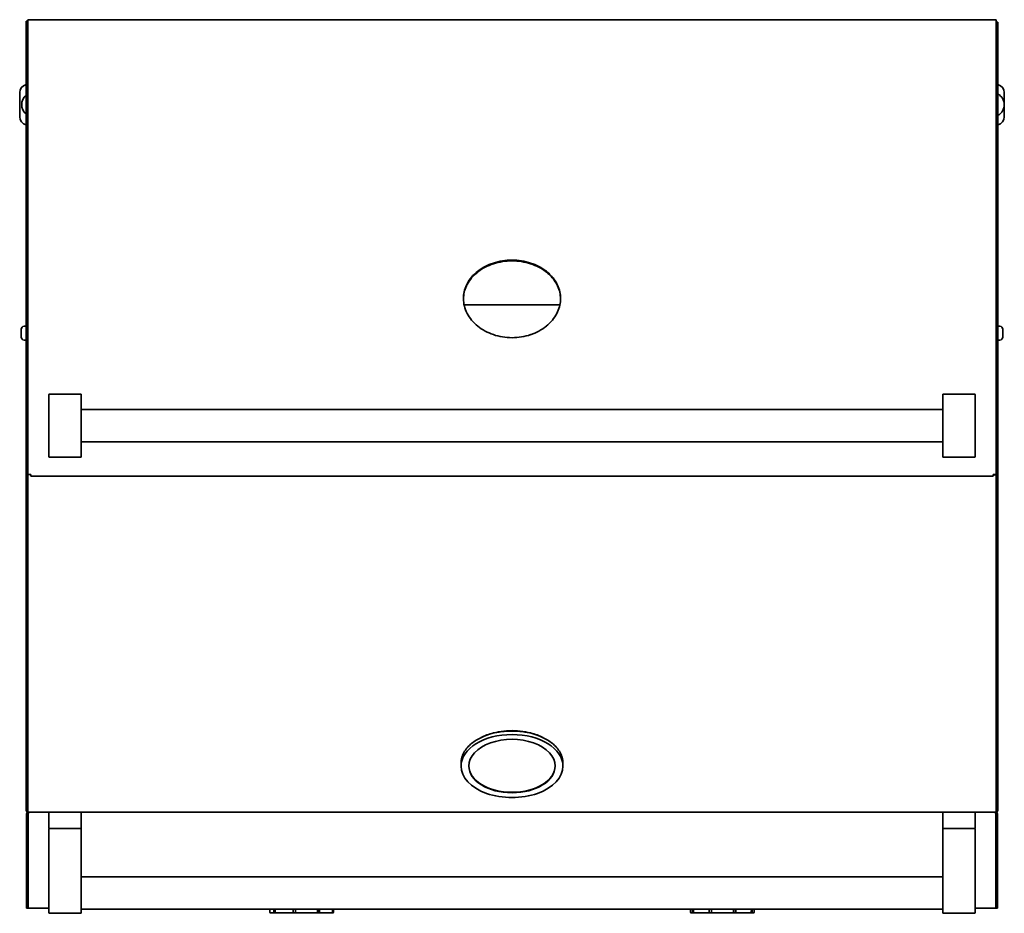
# Model space of a CAD drawing. Extents: x 1.8 to 67.2, y -2.2 to 66.8.
# Tile 3 of 3: x 1.8 to 32.2, y 39.2 to 66.8. Entities that reach past the tile are written whole.
import ezdxf

# ---------------------------------------------------------------- set-up
doc = ezdxf.new("R2010")
doc.units = 0
doc.header["$MEASUREMENT"] = 0

msp = doc.modelspace()

# ---------------------------------------------------------------- linework, layer by layer
at = {"color": 7, "lineweight": 35}
for p, q in [((1.981, 66.78), (2.04, 66.78)), ((1.981, 64.727), (1.981, 66.78)), ((2.125, 66.827), (2.04, 66.827)), ((2.04, 64.752), (2.04, 66.827)), ((2.04, 64.727), (2.04, 66.78)), ((2.125, 66.827), (2.125, 66.827)), ((31.875, 66.827), (2.125, 66.827)), ((31.959, 66.827), (31.875, 66.827)), ((31.875, 66.827), (31.875, 66.827)), ((31.959, 66.827), (31.959, 64.752)), ((31.959, 66.747), (32.019, 66.747)), ((32.019, 64.694), (32.019, 66.747)), ((1.785, 63.826), (1.785, 64.576)), ((1.981, 64.727), (1.981, 64.515)), ((1.981, 56.292), (1.981, 64.515)), ((2.04, 64.588), (2.04, 64.752)), ((2.04, 64.515), (2.04, 64.727)), ((2.04, 56.292), (2.04, 64.515)), ((31.959, 64.752), (31.959, 64.533)), ((31.959, 64.533), (31.959, 56.249)), ((32.019, 64.482), (32.019, 64.694)), ((32.215, 63.826), (32.215, 64.576)), ((32.019, 56.259), (32.019, 64.482)), ((15.5, 58.212), (15.5, 58.211)), ((18.5, 58.212), (18.5, 58.211)), ((1.981, 49.79), (1.981, 57.86)), ((18.48, 58.015), (15.52, 58.015)), ((1.831, 57.265), (1.831, 57.188)), ((1.981, 57.355), (1.921, 57.355)), ((1.981, 57.222), (1.981, 57.355)), ((1.981, 56.929), (1.981, 57.222)), ((32.019, 57.355), (32.079, 57.355)), ((32.169, 57.114), (32.169, 57.265)), ((1.831, 57.188), (1.831, 57.019)), ((1.981, 56.929), (1.921, 56.929)), ((32.019, 56.929), (32.079, 56.929)), ((32.169, 57.019), (32.169, 57.114)), ((1.981, 56.292), (1.981, 55.724)), ((2.04, 56.249), (2.04, 56.292)), ((2.04, 56.292), (2.04, 55.724)), ((2.04, 55.661), (2.04, 56.249)), ((31.959, 56.249), (31.959, 55.661)), ((32.019, 56.259), (32.019, 55.69)), ((1.981, 55.724), (1.981, 52.906)), ((2.04, 55.724), (2.04, 52.906)), ((32.019, 55.69), (32.019, 52.873)), ((2.04, 52.776), (2.04, 55.661)), ((31.959, 52.776), (31.959, 55.661)), ((2.687, 54.879), (2.687, 55.238)), ((3.667, 55.258), (2.707, 55.258)), ((3.687, 55.238), (3.687, 54.879)), ((30.312, 54.879), (30.312, 55.238)), ((30.332, 55.258), (31.292, 55.258)), ((31.312, 55.238), (31.312, 54.879)), ((2.687, 54.879), (2.687, 53.687)), ((3.687, 53.687), (3.687, 54.879)), ((3.687, 54.783), (30.312, 54.783)), ((30.312, 54.879), (30.312, 53.687)), ((31.312, 53.687), (31.312, 54.879)), ((2.687, 53.328), (2.687, 53.687)), ((3.687, 53.783), (30.312, 53.783)), ((3.687, 53.687), (3.687, 53.328)), ((30.312, 53.328), (30.312, 53.687)), ((31.312, 53.687), (31.312, 53.328)), ((2.687, 53.327), (2.687, 53.328)), ((3.667, 53.308), (2.707, 53.308)), ((3.667, 53.307), (2.707, 53.307)), ((3.687, 53.328), (3.687, 53.327)), ((30.312, 53.327), (30.312, 53.328)), ((30.332, 53.308), (31.292, 53.308)), ((31.292, 53.307), (30.332, 53.307)), ((31.312, 53.328), (31.312, 53.327)), ((2.04, 49.821), (2.04, 52.776)), ((2.04, 49.79), (2.04, 52.776)), ((2.04, 52.776), (2.125, 52.776)), ((2.125, 52.72), (2.125, 52.776)), ((31.875, 52.72), (2.125, 52.72)), ((31.959, 52.776), (31.875, 52.776)), ((31.875, 52.776), (31.875, 52.72)), ((31.897, 52.751), (31.897, 52.776)), ((31.959, 52.768), (31.959, 49.821)), ((32.019, 49.79), (32.019, 52.872)), ((1.981, 49.79), (1.981, 49.467)), ((2.04, 49.549), (2.04, 49.821)), ((2.04, 49.467), (2.04, 49.79)), ((31.959, 49.821), (31.959, 49.489)), ((32.019, 49.467), (32.019, 49.79)), ((1.981, 42.553), (1.981, 49.467)), ((2.04, 42.553), (2.04, 49.467)), ((31.959, 49.489), (31.959, 42.523)), ((32.019, 42.553), (32.019, 49.467)), ((15.425, 43.855), (15.425, 43.765)), ((18.575, 43.855), (18.575, 43.765)), ((1.981, 42.553), (1.981, 42.376)), ((2.04, 42.376), (1.981, 42.376)), ((2.04, 42.523), (2.04, 42.553)), ((2.04, 42.376), (2.04, 42.553)), ((2.04, 42.34), (2.04, 42.523)), ((31.959, 42.34), (2.04, 42.34)), ((2.048, 42.299), (2.048, 40.065)), ((2.067, 42.34), (2.072, 42.332)), ((2.687, 41.86), (2.687, 42.32)), ((2.707, 42.34), (3.667, 42.34)), ((3.687, 42.32), (3.687, 41.86)), ((30.312, 41.86), (30.312, 42.32)), ((30.332, 42.34), (31.292, 42.34)), ((31.312, 42.32), (31.312, 41.86)), ((31.933, 42.34), (31.928, 42.332)), ((31.952, 42.299), (31.952, 40.065)), ((31.959, 42.523), (31.959, 42.34)), ((32.019, 42.376), (31.959, 42.376)), ((32.019, 42.376), (32.019, 42.553)), ((2, 40.066), (2, 42.289)), ((2.048, 40.066), (2.048, 42.289)), ((31.952, 40.066), (31.952, 42.289)), ((32, 40.066), (32, 42.289)), ((2.687, 41.84), (2.707, 41.84)), ((2.687, 39.738), (2.687, 41.84)), ((3.667, 41.84), (2.707, 41.84)), ((3.667, 41.84), (3.687, 41.84)), ((3.687, 41.84), (3.687, 39.738)), ((30.312, 41.84), (30.332, 41.84)), ((30.312, 39.738), (30.312, 41.84)), ((30.332, 41.84), (31.292, 41.84)), ((31.292, 41.84), (31.312, 41.84)), ((31.312, 41.84), (31.312, 39.738)), ((3.687, 40.34), (30.312, 40.34)), ((2, 40.066), (2, 39.378)), ((2.048, 40.066), (2.048, 39.378)), ((2.048, 39.378), (2.048, 40.065)), ((31.952, 40.066), (31.952, 39.378)), ((31.952, 39.378), (31.952, 40.065)), ((32, 40.066), (32, 39.378)), ((2.687, 39.738), (2.687, 39.235)), ((3.687, 39.235), (3.687, 39.738)), ((30.312, 39.738), (30.312, 39.235)), ((31.312, 39.235), (31.312, 39.738)), ((2.048, 39.378), (2, 39.378)), ((2.687, 39.378), (2.048, 39.378)), ((3.687, 39.34), (30.312, 39.34)), ((9.515, 39.255), (9.513, 39.34)), ((9.641, 39.34), (9.643, 39.255)), ((9.655, 39.34), (9.655, 39.231)), ((9.684, 39.255), (9.683, 39.34)), ((10.237, 39.34), (10.238, 39.255)), ((10.241, 39.34), (10.241, 39.231)), ((10.314, 39.255), (10.313, 39.34)), ((10.987, 39.34), (10.986, 39.255)), ((11.045, 39.34), (11.045, 39.231)), ((11.052, 39.255), (11.054, 39.34)), ((11.452, 39.34), (11.449, 39.255)), ((11.453, 39.34), (11.453, 39.231)), ((11.467, 39.255), (11.469, 39.34)), ((11.485, 39.255), (11.487, 39.34)), ((22.515, 39.255), (22.513, 39.34)), ((22.575, 39.34), (22.577, 39.255)), ((22.59, 39.34), (22.59, 39.231)), ((22.607, 39.255), (22.605, 39.34)), ((23.09, 39.34), (23.091, 39.255)), ((23.096, 39.34), (23.096, 39.231)), ((23.163, 39.255), (23.162, 39.34)), ((23.845, 39.34), (23.844, 39.255)), ((23.911, 39.34), (23.911, 39.231)), ((23.916, 39.255), (23.917, 39.34)), ((24.398, 39.34), (24.396, 39.255)), ((24.412, 39.34), (24.412, 39.231)), ((24.425, 39.255), (24.427, 39.34)), ((24.485, 39.255), (24.487, 39.34)), ((31.952, 39.378), (31.312, 39.378)), ((31.952, 39.378), (32, 39.378)), ((3.667, 39.215), (2.707, 39.215)), ((9.545, 39.226), (10.717, 39.226)), ((10.283, 39.226), (9.545, 39.226)), ((11.455, 39.226), (10.283, 39.226)), ((10.717, 39.226), (11.455, 39.226)), ((22.545, 39.226), (23.862, 39.226)), ((23.138, 39.226), (22.545, 39.226)), ((24.455, 39.226), (23.138, 39.226)), ((23.862, 39.226), (24.455, 39.226)), ((30.332, 39.215), (31.292, 39.215))]:
    msp.add_line(p, q, dxfattribs=at)
for points in [[(16.426, 59.308), (16.495, 59.329), (16.566, 59.347), (16.637, 59.363), (16.708, 59.375), (16.78, 59.385), (16.853, 59.392), (16.926, 59.396), (17, 59.397)], [(16.426, 59.286), (16.495, 59.307), (16.566, 59.325), (16.637, 59.34), (16.708, 59.353), (16.78, 59.363), (16.853, 59.37), (16.926, 59.374), (17, 59.375)], [(17, 59.397), (17.074, 59.396), (17.147, 59.392), (17.219, 59.385), (17.292, 59.375), (17.363, 59.363), (17.434, 59.347), (17.505, 59.329), (17.574, 59.308)], [(17, 59.375), (17.074, 59.374), (17.147, 59.37), (17.219, 59.363), (17.292, 59.353), (17.363, 59.34), (17.434, 59.325), (17.505, 59.307), (17.574, 59.286)], [(15.939, 59.053), (15.975, 59.08), (16.012, 59.106), (16.05, 59.132), (16.079, 59.15), (16.108, 59.167), (16.169, 59.201), (16.23, 59.231), (16.294, 59.259), (16.359, 59.285), (16.426, 59.308)], [(15.939, 59.03), (15.975, 59.058), (16.012, 59.084), (16.05, 59.109), (16.079, 59.128), (16.108, 59.145), (16.169, 59.178), (16.23, 59.209), (16.294, 59.237), (16.359, 59.263), (16.426, 59.286)], [(17.574, 59.308), (17.641, 59.285), (17.706, 59.259), (17.769, 59.231), (17.831, 59.201), (17.891, 59.167), (17.921, 59.15), (17.95, 59.132), (17.988, 59.106), (18.025, 59.08), (18.061, 59.053)], [(17.574, 59.286), (17.641, 59.263), (17.706, 59.237), (17.769, 59.209), (17.831, 59.178), (17.891, 59.145), (17.921, 59.128), (17.95, 59.109), (17.988, 59.084), (18.025, 59.058), (18.061, 59.03)], [(18.061, 59.053), (18.111, 59.011), (18.135, 58.99), (18.159, 58.968), (18.189, 58.938), (18.218, 58.907), (18.246, 58.875), (18.278, 58.836), (18.308, 58.796), (18.336, 58.754), (18.362, 58.712), (18.386, 58.668)], [(18.061, 59.03), (18.111, 58.989), (18.135, 58.967), (18.159, 58.946), (18.189, 58.916), (18.218, 58.885), (18.246, 58.853), (18.278, 58.814), (18.308, 58.774), (18.336, 58.732), (18.362, 58.69), (18.386, 58.646)], [(15.5, 58.212), (15.501, 58.264), (15.506, 58.317), (15.513, 58.369), (15.523, 58.42), (15.535, 58.471), (15.551, 58.521), (15.569, 58.571), (15.59, 58.62), (15.614, 58.668)], [(15.5, 58.201), (15.502, 58.252), (15.507, 58.303), (15.514, 58.354), (15.524, 58.404), (15.537, 58.454), (15.552, 58.503), (15.57, 58.551), (15.591, 58.599), (15.614, 58.646)], [(18.386, 58.668), (18.409, 58.62), (18.431, 58.571), (18.449, 58.521), (18.464, 58.471), (18.477, 58.42), (18.487, 58.369), (18.494, 58.317), (18.499, 58.264), (18.5, 58.212)], [(18.386, 58.646), (18.409, 58.599), (18.43, 58.551), (18.448, 58.503), (18.463, 58.454), (18.476, 58.404), (18.486, 58.354), (18.493, 58.303), (18.498, 58.252), (18.5, 58.201)], [(18.5, 58.212), (18.499, 58.159), (18.494, 58.106), (18.487, 58.054), (18.477, 58.002), (18.464, 57.951), (18.449, 57.9), (18.43, 57.85), (18.409, 57.8), (18.386, 57.752)], [(17, 57.002), (16.926, 57.003), (16.853, 57.008), (16.78, 57.015), (16.708, 57.025), (16.636, 57.038), (16.566, 57.054), (16.495, 57.073), (16.426, 57.095)], [(17.574, 57.095), (17.505, 57.073), (17.434, 57.054), (17.363, 57.038), (17.292, 57.025), (17.22, 57.015), (17.147, 57.008), (17.074, 57.003), (17, 57.002)], [(17, 44.848), (16.92, 44.847), (16.841, 44.843), (16.762, 44.837), (16.683, 44.828), (16.606, 44.817), (16.529, 44.803), (16.453, 44.787), (16.379, 44.769), (16.309, 44.748), (16.249, 44.729), (16.19, 44.708), (16.122, 44.681), (16.057, 44.652), (15.994, 44.621), (15.934, 44.588), (15.895, 44.564), (15.858, 44.54), (15.821, 44.516), (15.787, 44.49), (15.753, 44.464), (15.721, 44.437), (15.684, 44.402), (15.648, 44.367), (15.617, 44.333), (15.588, 44.297), (15.56, 44.259), (15.535, 44.221), (15.512, 44.183), (15.492, 44.144), (15.475, 44.104), (15.459, 44.063), (15.452, 44.04), (15.446, 44.017), (15.44, 43.994), (15.436, 43.971), (15.432, 43.948), (15.427, 43.907), (15.425, 43.872), (15.425, 43.855)], [(16.426, 44.788), (16.506, 44.807), (16.586, 44.823), (16.668, 44.836), (16.75, 44.846), (16.833, 44.853), (16.916, 44.858), (17, 44.859)], [(17, 44.859), (17.084, 44.858), (17.167, 44.853), (17.25, 44.846), (17.332, 44.836), (17.413, 44.823), (17.494, 44.807), (17.574, 44.788)], [(17, 44.848), (17.08, 44.847), (17.159, 44.843), (17.238, 44.837), (17.317, 44.828), (17.394, 44.817), (17.471, 44.803), (17.546, 44.787), (17.62, 44.769), (17.69, 44.748), (17.751, 44.729), (17.81, 44.708), (17.877, 44.681), (17.943, 44.652), (18.006, 44.621), (18.066, 44.588), (18.105, 44.564), (18.142, 44.54), (18.178, 44.516), (18.213, 44.49), (18.247, 44.464), (18.279, 44.437), (18.316, 44.402), (18.351, 44.367), (18.382, 44.333), (18.412, 44.297), (18.44, 44.259), (18.465, 44.221), (18.487, 44.183), (18.507, 44.144), (18.525, 44.104), (18.54, 44.063), (18.548, 44.04), (18.554, 44.017), (18.56, 43.994), (18.564, 43.971), (18.568, 43.948), (18.573, 43.907), (18.575, 43.872), (18.575, 43.855)], [(10.241, 39.231), (10.239, 39.238), (10.238, 39.246), (10.238, 39.255)], [(10.314, 39.255), (10.314, 39.246), (10.315, 39.237), (10.317, 39.231)], [(10.979, 39.231), (10.981, 39.234), (10.983, 39.239), (10.986, 39.249), (10.986, 39.255)], [(11.052, 39.255), (11.052, 39.249), (11.051, 39.242), (11.049, 39.237), (11.045, 39.231)], [(23.096, 39.231), (23.093, 39.238), (23.091, 39.246), (23.091, 39.255)], [(23.163, 39.255), (23.163, 39.247), (23.165, 39.24), (23.166, 39.235), (23.168, 39.231)], [(23.839, 39.231), (23.841, 39.235), (23.842, 39.24), (23.844, 39.247), (23.844, 39.255)], [(23.916, 39.255), (23.916, 39.248), (23.914, 39.24), (23.913, 39.235), (23.911, 39.231)]]:
    msp.add_lwpolyline(points, dxfattribs=at)
for centre, radius, start, end in [((2.035, 64.576), 0.25, 102.6028, 180), ((31.965, 64.576), 0.25, 0, 77.3971), ((31.838, 64.201), 0.375, 298.9644, 61.0356), ((2.222, 64.201), 0.375, 130.0708, 229.9292), ((2.035, 63.826), 0.25, 180, 257.3971), ((31.965, 63.826), 0.25, 282.6029, 0), ((1.921, 57.265), 0.09, 90, 180), ((32.079, 57.265), 0.09, 0, 90), ((1.921, 57.019), 0.09, 180, 270), ((32.079, 57.019), 0.09, 270, 360), ((2.708, 55.238), 0.0201, 90.4769, 180.4692), ((3.667, 55.238), 0.0201, 359.5311, 89.5236), ((30.333, 55.238), 0.0201, 90.4769, 180.4692), ((31.292, 55.238), 0.0201, 359.5311, 89.5236), ((2.708, 53.328), 0.0201, 179.5312, 269.5236), ((2.707, 53.327), 0.02, 180, 270), ((3.667, 53.328), 0.0201, 270.4769, 0.4692), ((3.667, 53.327), 0.02, 270, 360), ((30.333, 53.328), 0.0201, 179.5312, 269.5236), ((30.332, 53.327), 0.02, 180, 270), ((31.292, 53.328), 0.0201, 270.4769, 0.4692), ((31.292, 53.327), 0.02, 270, 360), ((2.103, 52.906), 0.122, 180, 239.267), ((31.897, 52.873), 0.122, 259.6369, 270), ((31.897, 52.873), 0.122, 270, 360), ((2.098, 42.289), 0.0978, 125.8643, 180), ((2.098, 42.289), 0.05, 120.747, 180), ((2.707, 42.32), 0.02, 90, 180), ((3.667, 42.32), 0.02, 0, 90), ((30.332, 42.32), 0.02, 90, 180), ((31.292, 42.32), 0.02, 0, 90), ((31.902, 42.289), 0.05, 360, 59.253), ((31.902, 42.289), 0.0978, 360, 54.1357), ((2.707, 41.86), 0.02, 180, 270), ((3.667, 41.86), 0.02, 270, 360), ((30.332, 41.86), 0.02, 180, 270), ((31.292, 41.86), 0.02, 270, 360), ((9.545, 39.256), 0.03, 181.5, 270), ((11.419, 39.256), 0.0302, 302.9237, 358.819), ((11.437, 39.256), 0.0302, 302.9242, 358.8178), ((11.455, 39.256), 0.03, 270, 358.5), ((22.545, 39.256), 0.03, 181.5, 270), ((22.608, 39.256), 0.0306, 180.5765, 234.8992), ((22.638, 39.256), 0.0306, 180.5761, 234.8996), ((24.365, 39.256), 0.0306, 304.9694, 359.3932), ((24.395, 39.256), 0.0306, 304.9702, 359.3908), ((24.455, 39.256), 0.03, 270, 358.5), ((2.707, 39.235), 0.02, 180, 270), ((3.667, 39.235), 0.02, 270, 360), ((9.676, 39.675), 0.445, 267.3507, 272.6491), ((10.279, 40.721), 1.491, 268.5626, 270.0219), ((10.28, 40.723), 1.493, 269.9793, 271.4367), ((11.012, 40.384), 1.154, 268.3543, 271.6458), ((11.444, 39.314), 0.0837, 263.9131, 276.086), ((22.605, 39.469), 0.239, 266.3817, 273.6178), ((23.132, 40.577), 1.347, 268.4874, 270.023), ((23.133, 40.579), 1.348, 269.9782, 271.5119), ((23.875, 40.59), 1.36, 268.4844, 271.5157), ((24.398, 39.462), 0.232, 266.3434, 273.656), ((30.332, 39.235), 0.02, 180, 270), ((31.292, 39.235), 0.02, 270, 360)]:
    msp.add_arc(centre, radius, start, end, dxfattribs=at)
for centre, major_axis, ratio, start_param, end_param in [((90.329, 18.72), (74.71, -39.958), 0.114003, 3.091693, 3.142675), ((90.331, 18.722), (74.712, -39.933), 0.113962, 3.091633, 3.142614), ((47.485, 62.526), (31.976, 4.449), 0.172793, 3.117519, 3.20206), ((62.295, 82.201), (46.677, 24.457), 0.147004, 3.140511, 3.204941), ((-109.339, 125.739), (127.717, -68.002), 0.088843, 6.24555, 6.284413), ((70.611, 123.533), (-54.683, -66.165), 0.130331, 0.001289, 0.049865), ((0.998, 77.979), (17.076, -20.61), 0.23361, 6.19358, 6.280554), ((17, 43.765), (-1.575, 0), 0.618685, 4.712389, 6.283185), ((135.916, -68.607), (120.257, -112.966), 0.089586, 3.084918, 3.109505), ((17, 43.765), (-1.575, 0), 0.618685, 3.141593, 4.712389), ((-10.155, 18.505), (28.508, 25.839), 0.184092, 0.069544, 0.120616), ((17, 43.765), (1.335, 0), 0.618685, 0, 3.141593), ((17, 43.765), (-1.575, 0), 0.618685, 0, 3.141593), ((17, 43.78), (-1.335, 0), 0.618685, 0.009512, 1.570796), ((17, 43.765), (-1.335, 0), 0.618685, 0, 1.570796), ((17, 43.78), (-1.335, 0), 0.618685, 1.570796, 3.13208), ((17, 43.765), (1.335, 0), 0.618685, 4.712389, 6.283185), ((9.669, 39.256), (0, -0.03), 0.849998, 4.737441, 5.725888), ((9.71, 39.256), (0, -0.03), 0.850313, 4.73993, 5.727658)]:
    msp.add_ellipse(centre, major_axis=major_axis, ratio=ratio, start_param=start_param, end_param=end_param, dxfattribs=at)

doc.saveas('drawing.dxf')
